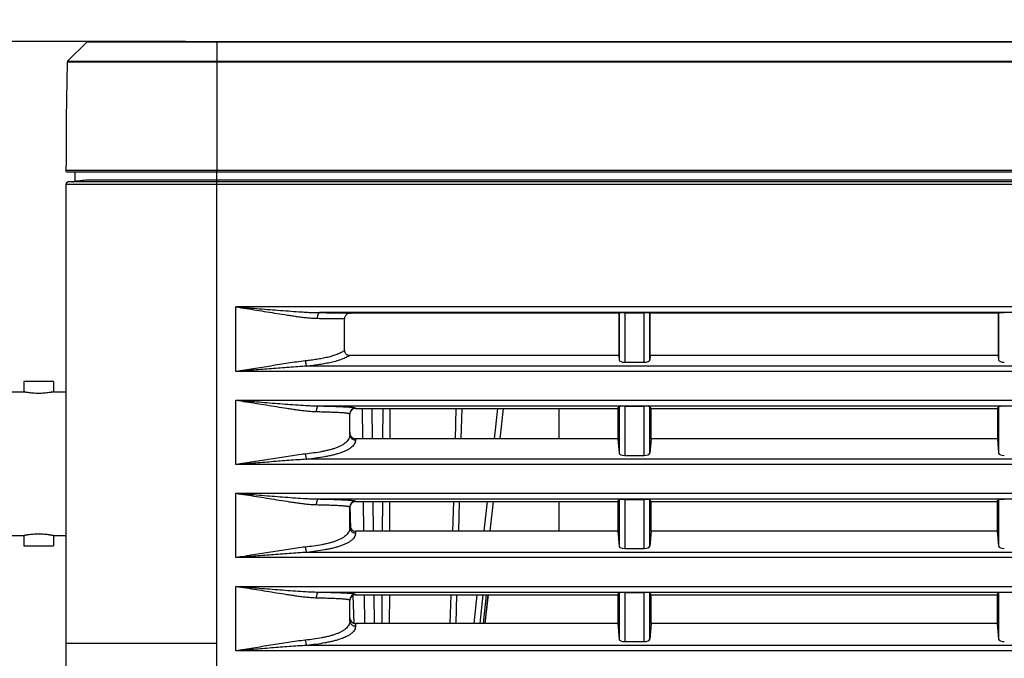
# Model space of a CAD drawing. Header units: inches. Extents: x 0 to 34, y 0 to 22.
# Tile 60 of 136: x 21.4 to 23.4, y 5.8 to 7.1. Entities that reach past the tile are written whole.
import ezdxf

# ---------------------------------------------------------------- set-up
doc = ezdxf.new("R2010")
doc.units = ezdxf.units.IN
doc.header["$LTSCALE"] = 1.87
doc.header["$MEASUREMENT"] = 0
doc.layers.get('0').update_dxf_attribs({"linetype": 'CONTINUOUS'})
doc.layers.add('DIMENSIONS', color=7, linetype='CONTINUOUS')
doc.styles.get("Standard").update_dxf_attribs({"font": 'txt', "width": 0.8})
doc.dimstyles.new('DIMSTYLE_1', dxfattribs={"dimtxt": 0.125, "dimasz": 0.18, "dimexe": 0.125, "dimexo": 0.0625, "dimgap": 0.0625, "dimtad": 0, "dimtih": 1, "dimtoh": 1, "dimdec": 3, "dimlfac": 1.333333, "dimzin": 4, "dimdsep": 46, "dimtxsty": 'STANDARD', "dimblk": '_FILLED', "dimblk1": '_FILLED', "dimblk2": '_FILLED', "dimcen": 0.09, "dimadec": 0, "dimazin": 0, "dimtp": 0.001, "dimtm": 0.001, "dimtfac": 1, "dimtdec": 3, "dimtofl": 0, "dimtmove": 0, "dimatfit": 3, "dimldrblk": '_FILLED', "dimfxl": 1, "dimtolj": 1, "dimtzin": 4, "dimarcsym": 0})

# ---------------------------------------------------------------- blocks, each defined once
blk = doc.blocks.new('_FILLED')
at = {"color": 0, "linetype": 'BYBLOCK'}
blk.add_solid([(0, 0), (-1, 0.174), (-1, -0.174)], dxfattribs=at)
blk = doc.blocks.new('*D30')
at = {"layer": 'DIMENSIONS', "color": 2, "linetype": 'CONTINUOUS'}
for p, q in [((28.3166, 6.5834), (28.3166, 3.3803)), ((20.8546, 5.0575), (20.8546, 3.3803)), ((20.8546, 3.5053), (23.8106, 3.5053)), ((28.3166, 3.5053), (25.3606, 3.5053))]:
    blk.add_line(p, q, dxfattribs=at)
at = {"layer": 'DIMENSIONS', "color": 2, "linetype": 'CONTINUOUS', "xscale": 0.18, "yscale": 0.18, "zscale": 0.18, "rotation": 180}
blk.add_blockref('_FILLED', (20.8546, 3.5053), dxfattribs=at)
at = {"layer": 'DIMENSIONS', "color": 2, "linetype": 'CONTINUOUS', "xscale": 0.18, "yscale": 0.18, "zscale": 0.18}
blk.add_blockref('_FILLED', (28.3166, 3.5053), dxfattribs=at)
at = {"layer": 'DIMENSIONS', "color": 2, "linetype": 'CONTINUOUS', "insert": (24.5856, 3.5678), "char_height": 0.125, "width": 1.425, "attachment_point": 2, "line_spacing_factor": 0.9}
blk.add_mtext('9.949{\\Ftxt.shx;\\W1.000000;\\H0.125000; }[252.71]', dxfattribs=at)
blk = doc.blocks.new('*D31')
at = {"layer": 'DIMENSIONS', "color": 2, "linetype": 'CONTINUOUS'}
for p, q in [((28.2396, 8.949), (29.9172, 8.949)), ((29.7922, 8.949), (29.7922, 6.7272)), ((29.7922, 4.2553), (29.7922, 6.4772)), ((22.0463, 4.2553), (29.9172, 4.2553))]:
    blk.add_line(p, q, dxfattribs=at)
at = {"layer": 'DIMENSIONS', "color": 2, "linetype": 'CONTINUOUS', "xscale": 0.18, "yscale": 0.18, "zscale": 0.18}
for p, rotation in [((29.7922, 8.949), 90), ((29.7922, 4.2553), 270)]:
    blk.add_blockref('_FILLED', p, dxfattribs=dict(at, rotation=rotation))
at = {"layer": 'DIMENSIONS', "color": 2, "linetype": 'CONTINUOUS', "insert": (29.7922, 6.6647), "char_height": 0.125, "width": 1.425, "attachment_point": 2, "line_spacing_factor": 0.9}
blk.add_mtext('6.258{\\Ftxt.shx;\\W1.000000;\\H0.125000; }[158.96]', dxfattribs=at)
blk = doc.blocks.new('*D33')
at = {"layer": 'DIMENSIONS', "color": 2, "linetype": 'CONTINUOUS'}
for p, q in [((21.4938, 7.0077), (19.2296, 7.0077)), ((19.3546, 7.0077), (19.3546, 5.8995)), ((19.3546, 4.5412), (19.3546, 5.6495)), ((21.4938, 4.5412), (19.2296, 4.5412))]:
    blk.add_line(p, q, dxfattribs=at)
at = {"layer": 'DIMENSIONS', "color": 2, "linetype": 'CONTINUOUS', "xscale": 0.18, "yscale": 0.18, "zscale": 0.18}
for p, rotation in [((19.3546, 7.0077), 90), ((19.3546, 4.5412), 270)]:
    blk.add_blockref('_FILLED', p, dxfattribs=dict(at, rotation=rotation))
at = {"layer": 'DIMENSIONS', "color": 2, "linetype": 'CONTINUOUS', "insert": (19.3546, 5.837), "char_height": 0.125, "width": 1.525, "attachment_point": 2, "line_spacing_factor": 0.9}
blk.add_mtext('(3.289{\\Ftxt.shx;\\W1.000000;\\H0.125000; }[83.53])', dxfattribs=at)
blk = doc.blocks.new('*D34')
at = {"layer": 'DIMENSIONS', "color": 2, "linetype": 'CONTINUOUS'}
for p, q in [((28.1146, 8.949), (19.2296, 8.949)), ((19.3546, 8.949), (19.3546, 8.1034)), ((19.3546, 7.0077), (19.3546, 7.8534)), ((21.7489, 7.0077), (19.2296, 7.0077))]:
    blk.add_line(p, q, dxfattribs=at)
at = {"layer": 'DIMENSIONS', "color": 2, "linetype": 'CONTINUOUS', "xscale": 0.18, "yscale": 0.18, "zscale": 0.18}
for p, rotation in [((19.3546, 8.949), 89.9999999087), ((19.3546, 7.0077), 270)]:
    blk.add_blockref('_FILLED', p, dxfattribs=dict(at, rotation=rotation))
at = {"layer": 'DIMENSIONS', "color": 2, "linetype": 'CONTINUOUS', "insert": (19.3546, 8.0409), "char_height": 0.125, "width": 1.325, "attachment_point": 2, "line_spacing_factor": 0.9}
blk.add_mtext('2.588{\\Ftxt.shx;\\W1.000000;\\H0.125000; }[65.75]', dxfattribs=at)

msp = doc.modelspace()

# ---------------------------------------------------------------- linework, layer by layer
at = {"color": 7, "linetype": 'CONTINUOUS'}
for p, q in [((21.55521, 7.00727), (21.51565, 6.96839)), ((21.55522, 7.00726), (21.51565, 6.96839)), ((21.55521, 7.00727), (21.55672, 7.00727)), ((21.55626, 7.0077), (27.46653, 7.0077)), ((21.55672, 7.00727), (21.56228, 7.00727)), ((21.56228, 7.00727), (21.8114, 7.00727)), ((21.8114, 7.0077), (21.8114, 7.00727)), ((21.8114, 7.00727), (21.8114, 6.96839)), ((21.8114, 7.00727), (27.2114, 7.00726)), ((21.5152, 6.96734), (21.51327, 6.85643)), ((21.5278, 6.96734), (21.5152, 6.96735)), ((21.8114, 6.96839), (21.51565, 6.96839)), ((21.8114, 6.96735), (21.5278, 6.96734)), ((27.2114, 6.96839), (21.8114, 6.96839)), ((21.8114, 6.96734), (21.8114, 6.96839)), ((21.8114, 6.96734), (21.8114, 6.75329)), ((27.2114, 6.96734), (21.8114, 6.96734)), ((21.51325, 6.77204), (21.51295, 6.75329)), ((27.51133, 6.75329), (21.51295, 6.75329)), ((21.8114, 4.54168), (21.8114, 6.75329)), ((27.50758, 6.74947), (21.51669, 6.74947)), ((21.53056, 6.74947), (21.53056, 6.73178)), ((21.53059, 6.74947), (21.53059, 6.73178)), ((21.55217, 6.73447), (27.49415, 6.73447)), ((21.51302, 6.72547), (21.51302, 4.82347)), ((27.5114, 6.72547), (21.51302, 6.72547)), ((21.51305, 6.72547), (21.51305, 4.82347)), ((27.50615, 6.73072), (21.51827, 6.73072)), ((21.52901, 6.73143), (21.52908, 6.73145)), ((21.53056, 6.73178), (21.53068, 6.7318)), ((21.8489, 6.35603), (21.8489, 6.48355)), ((27.1739, 6.48355), (21.8489, 6.48355)), ((27.00853, 6.4723), (22.01426, 6.4723)), ((22.06345, 6.39756), (22.06345, 6.4603)), ((22.60522, 6.47145), (22.0763, 6.47145)), ((22.60522, 6.47145), (22.60602, 6.47185)), ((22.60522, 6.47145), (22.60522, 6.38786)), ((22.60602, 6.47185), (22.60602, 6.37861)), ((22.61726, 6.47204), (22.61726, 6.37422)), ((22.61726, 6.47204), (22.65553, 6.47204)), ((22.65553, 6.37422), (22.65553, 6.47204)), ((22.66678, 6.37861), (22.66678, 6.47185)), ((22.66758, 6.47145), (22.66678, 6.47185)), ((22.66758, 6.38786), (22.66758, 6.47145)), ((23.35522, 6.47145), (22.66758, 6.47145)), ((23.35522, 6.47145), (23.35602, 6.47185)), ((23.35522, 6.47145), (23.35522, 6.38786)), ((23.35602, 6.47185), (23.35602, 6.37861)), ((22.60522, 6.38786), (22.07406, 6.38786)), ((22.60522, 6.38786), (22.60602, 6.37861)), ((22.66758, 6.38786), (22.66678, 6.37861)), ((23.35522, 6.38786), (22.66758, 6.38786)), ((23.35522, 6.38786), (23.35602, 6.37861)), ((27.03396, 6.36646), (21.98883, 6.36646)), ((22.61726, 6.37422), (22.65553, 6.37422)), ((27.1739, 6.35603), (21.8489, 6.35603)), ((21.42965, 6.33638), (21.42965, 6.31571)), ((21.48811, 6.33638), (21.42965, 6.33638)), ((21.48811, 6.33638), (21.48811, 6.31571)), ((21.33811, 6.31571), (21.42965, 6.31571)), ((21.48811, 6.31571), (21.51302, 6.31571)), ((21.8489, 6.17215), (21.8489, 6.29929)), ((21.8489, 6.29929), (27.1739, 6.29929)), ((22.01217, 6.28806), (27.01063, 6.28806)), ((22.60359, 6.28303), (22.60602, 6.28667)), ((22.60602, 6.28667), (22.60602, 6.19473)), ((22.61726, 6.28724), (22.61726, 6.19034)), ((22.61726, 6.28724), (22.65553, 6.28724)), ((22.65553, 6.19034), (22.65553, 6.28724)), ((22.66678, 6.19473), (22.66678, 6.28667)), ((22.6692, 6.28303), (22.66678, 6.28667)), ((23.35359, 6.28303), (23.35602, 6.28667)), ((23.35602, 6.28667), (23.35602, 6.19473)), ((22.0739, 6.23126), (22.0739, 6.27224)), ((22.08515, 6.28348), (22.08515, 6.28303)), ((22.08515, 6.28303), (22.60359, 6.28303)), ((22.09834, 6.28303), (22.09899, 6.22321)), ((22.11756, 6.28303), (22.11821, 6.22321)), ((22.1393, 6.22321), (22.13952, 6.28303)), ((22.15371, 6.22321), (22.15391, 6.28303)), ((22.2826, 6.22321), (22.28424, 6.28303)), ((22.29417, 6.22321), (22.29581, 6.28303)), ((22.3655, 6.28303), (22.35895, 6.22321)), ((22.37718, 6.28303), (22.37062, 6.22321)), ((22.48715, 6.28303), (22.48715, 6.22321)), ((22.60359, 6.28303), (22.60356, 6.22321)), ((22.66924, 6.22321), (22.6692, 6.28303)), ((22.6692, 6.28303), (23.35359, 6.28303)), ((23.35359, 6.28303), (23.35356, 6.22321)), ((22.08515, 6.22321), (22.08515, 6.22083)), ((22.60356, 6.22321), (22.08515, 6.22321)), ((22.60356, 6.22321), (22.60602, 6.19473)), ((22.66924, 6.22321), (22.66678, 6.19473)), ((23.35356, 6.22321), (22.66924, 6.22321)), ((23.35356, 6.22321), (23.35602, 6.19473)), ((22.61726, 6.19034), (22.65553, 6.19034)), ((27.1739, 6.17215), (21.8489, 6.17215)), ((27.03396, 6.18258), (21.98883, 6.18258)), ((21.8489, 5.98826), (21.8489, 6.11541)), ((21.8489, 6.11541), (27.1739, 6.11541)), ((22.01217, 6.10418), (27.01063, 6.10418)), ((22.07591, 6.04579), (22.07432, 6.0906)), ((22.08515, 6.09959), (22.08515, 6.09898)), ((22.08515, 6.09898), (22.60348, 6.09898)), ((22.10033, 6.09898), (22.10096, 6.04061)), ((22.11955, 6.09898), (22.12018, 6.04061)), ((22.13862, 6.04061), (22.13884, 6.09898)), ((22.15312, 6.04061), (22.15331, 6.09898)), ((22.27758, 6.04061), (22.27918, 6.09898)), ((22.28916, 6.04061), (22.29076, 6.09898)), ((22.34533, 6.09898), (22.33893, 6.04061)), ((22.357, 6.09898), (22.3506, 6.04061)), ((22.48715, 6.09898), (22.48715, 6.04061)), ((22.60348, 6.09898), (22.60345, 6.04061)), ((22.60348, 6.09898), (22.60602, 6.10279)), ((22.60602, 6.10279), (22.60602, 6.01085)), ((22.61726, 6.10336), (22.61726, 6.00646)), ((22.61726, 6.10336), (22.65553, 6.10336)), ((22.65553, 6.00646), (22.65553, 6.10336)), ((22.66678, 6.01085), (22.66678, 6.10279)), ((22.66932, 6.09898), (22.66678, 6.10279)), ((22.66935, 6.04061), (22.66932, 6.09898)), ((22.66932, 6.09898), (23.35348, 6.09898)), ((23.35348, 6.09898), (23.35345, 6.04061)), ((23.35348, 6.09898), (23.35602, 6.10279)), ((23.35602, 6.10279), (23.35602, 6.01085)), ((22.0739, 6.04738), (22.0739, 6.08836)), ((21.33811, 6.03224), (21.42965, 6.03224)), ((21.42965, 6.03224), (21.42965, 6.01157)), ((21.48811, 6.03224), (21.48811, 6.01157)), ((21.48811, 6.03224), (21.51302, 6.03224)), ((22.08515, 6.04061), (22.08515, 6.03695)), ((22.60345, 6.04061), (22.08515, 6.04061)), ((22.60345, 6.04061), (22.60602, 6.01085)), ((22.66935, 6.04061), (22.66678, 6.01085)), ((23.35345, 6.04061), (22.66935, 6.04061)), ((23.35345, 6.04061), (23.35602, 6.01085)), ((21.42965, 6.01157), (21.48811, 6.01157)), ((27.03396, 5.9987), (21.98883, 5.9987)), ((22.61726, 6.00646), (22.65553, 6.00646)), ((27.1739, 5.98826), (21.8489, 5.98826)), ((21.8489, 5.80438), (21.8489, 5.93153)), ((21.8489, 5.93153), (27.1739, 5.93153)), ((22.01217, 5.92029), (27.01063, 5.92029)), ((22.08515, 5.91571), (22.08515, 5.91493)), ((22.60337, 5.91493), (22.60602, 5.91891)), ((22.60602, 5.91891), (22.60602, 5.82696)), ((22.61726, 5.91948), (22.61726, 5.82258)), ((22.61726, 5.91948), (22.65553, 5.91948)), ((22.65553, 5.82258), (22.65553, 5.91948)), ((22.66678, 5.82696), (22.66678, 5.91891)), ((22.66943, 5.91493), (22.66678, 5.91891)), ((23.35337, 5.91493), (23.35602, 5.91891)), ((23.35602, 5.91891), (23.35602, 5.82696)), ((22.0739, 5.8635), (22.0739, 5.90448)), ((22.08257, 5.85793), (22.08058, 5.91393)), ((22.08515, 5.91493), (22.60337, 5.91493)), ((22.10232, 5.91493), (22.10294, 5.85802)), ((22.12154, 5.91493), (22.12216, 5.85802)), ((22.13794, 5.85802), (22.13815, 5.91493)), ((22.15253, 5.85802), (22.15271, 5.91493)), ((22.27255, 5.85802), (22.27412, 5.91493)), ((22.28414, 5.85802), (22.28571, 5.91493)), ((22.32516, 5.91493), (22.31892, 5.85802)), ((22.33683, 5.91493), (22.33059, 5.85802)), ((22.34322, 5.91493), (22.33732, 5.85802)), ((22.34117, 5.85802), (22.34741, 5.91493)), ((22.34155, 5.85802), (22.34779, 5.91493)), ((22.60337, 5.91493), (22.60334, 5.85802)), ((22.66946, 5.85802), (22.66943, 5.91493)), ((22.66943, 5.91493), (23.35337, 5.91493)), ((23.35337, 5.91493), (23.35334, 5.85802)), ((22.08515, 5.85802), (22.08515, 5.85307)), ((22.60334, 5.85802), (22.08515, 5.85802)), ((22.60334, 5.85802), (22.60602, 5.82696)), ((22.66946, 5.85802), (22.66678, 5.82696)), ((23.35334, 5.85802), (22.66946, 5.85802)), ((23.35334, 5.85802), (23.35602, 5.82696)), ((21.51305, 5.81947), (21.8114, 5.81947)), ((22.61726, 5.82258), (22.65553, 5.82258)), ((27.1739, 5.80438), (21.8489, 5.80438)), ((27.03396, 5.81481), (21.98883, 5.81481))]:
    msp.add_line(p, q, dxfattribs=at)
for centre, radius, start, end in [((21.51788, 6.9058), 0.00375, 179, 194.3337), ((22.04754, 6.84712), 0.53435, 179.00159, 179.18632), ((21.51827, 6.72547), 0.00525, 90, 180), ((21.51832, 6.72547), 0.00527, 150.38262, 180.00605), ((21.51832, 6.72547), 0.00527, 136.35108, 150.34416), ((21.51828, 6.72551), 0.00521, 133.88819, 136.32266), ((21.5183, 6.72548), 0.00525, 122.18962, 133.87218), ((21.51828, 6.72551), 0.00521, 118.9293, 122.17553), ((21.51829, 6.7255), 0.00523, 107.57159, 118.91578), ((21.51827, 6.72554), 0.00518, 104.34621, 107.55662), ((21.51828, 6.72549), 0.00523, 90.03715, 104.32603), ((21.52681, 6.73447), 0.00375, 270, 305.78374), ((21.52686, 6.73444), 0.00371, 270.00698, 302.32786), ((21.52686, 6.73444), 0.00372, 302.29583, 306.56759), ((21.54492, 6.66252), 0.07073, 101.70907, 102.94113), ((21.54558, 6.65921), 0.0741, 100.61274, 101.59402), ((22.08514, 6.27223), 0.01124, 89.95623, 179.95618), ((22.08514, 6.08835), 0.01124, 89.95623, 179.95618), ((22.08514, 5.90447), 0.01124, 89.95623, 179.95618)]:
    msp.add_arc(centre, radius, start, end, dxfattribs=at)
for centre, major_axis, ratio, start_param, end_param in [((22.61726, 6.47184), (0.01125, 0), 0.0174551, 1.5707963, 3.1066861), ((22.65553, 6.47184), (0.01125, 0), 0.0174551, 0.0349066, 1.5707963), ((23.36726, 6.47184), (0.01125, 0), 0.0174551, 1.5707963, 3.1066861), ((22.61726, 6.37877), (0.01125, 0), 0.4040262, -3.1066861, -1.5707963), ((22.65553, 6.37877), (0.01125, 0), 0.4040262, -1.5707963, -0.0349066), ((23.36726, 6.37877), (0.01125, 0), 0.4040262, -3.1066861, -1.5707963), ((22.61726, 6.28665), (0.01125, 0), 0.0524078, 1.5707963, 3.1066861), ((22.65553, 6.28665), (0.01125, 0), 0.0524078, 0.0349066, 1.5707963), ((23.36726, 6.28665), (0.01125, 0), 0.0524078, 1.5707963, 3.1066861), ((22.08515, 6.27176), (0, 0.01128), 0.997716, 6.2831853, 7.8539816), ((22.08515, 6.23526), (0, 0.01205), 0.9337226, 1.5707963, 3.1415927), ((22.61726, 6.19489), (0.01125, 0), 0.4040262, -3.1066861, -1.5707963), ((22.65553, 6.19489), (0.01125, 0), 0.4040262, -1.5707963, -0.0349066), ((23.36726, 6.19489), (0.01125, 0), 0.4040262, -3.1066861, -1.5707963), ((22.08515, 6.08771), (0, 0.01128), 0.997716, 6.2831853, 7.8539816), ((22.61726, 6.10277), (0.01125, 0), 0.0524078, 1.5707963, 3.1066861), ((22.65553, 6.10277), (0.01125, 0), 0.0524078, 0.0349066, 1.5707963), ((23.36726, 6.10277), (0.01125, 0), 0.0524078, 1.5707963, 3.1066861), ((22.08515, 6.05266), (0, 0.01205), 0.9337226, 1.5707963, 3.1415927), ((22.61726, 6.011), (0.01125, 0), 0.4040262, -3.1066861, -1.5707963), ((22.65553, 6.011), (0.01125, 0), 0.4040262, -1.5707963, -0.0349066), ((23.36726, 6.011), (0.01125, 0), 0.4040262, -3.1066861, -1.5707963), ((22.61726, 5.91889), (0.01125, 0), 0.0524078, 1.5707963, 3.1066861), ((22.65553, 5.91889), (0.01125, 0), 0.0524078, 0.0349066, 1.5707963), ((23.36726, 5.91889), (0.01125, 0), 0.0524078, 1.5707963, 3.1066861), ((22.08515, 5.90366), (0, 0.01128), 0.997716, 6.2831853, 7.8539816), ((22.08515, 5.87007), (0, 0.01205), 0.9337226, 1.5707963, 3.1415927), ((22.61726, 5.82712), (0.01125, 0), 0.4040262, -3.1066861, -1.5707963), ((22.65553, 5.82712), (0.01125, 0), 0.4040262, -1.5707963, -0.0349066), ((23.36726, 5.82712), (0.01125, 0), 0.4040262, -3.1066861, -1.5707963)]:
    msp.add_ellipse(centre, major_axis=major_axis, ratio=ratio, start_param=start_param, end_param=end_param, dxfattribs=at)
for points, knots in [([(21.51327, 6.85643), (21.51316, 6.85026), (21.51315, 6.8372), (21.51336, 6.81675), (21.51349, 6.79479), (21.51337, 6.77972), (21.51325, 6.77204)], [0, 0, 0, 0, 0.2195634, 0.4640903, 0.7269994, 1, 1, 1, 1]), ([(21.51669, 6.74947), (21.5162, 6.74947), (21.5152, 6.74967), (21.51395, 6.75052), (21.51313, 6.7518), (21.51294, 6.7528), (21.51295, 6.75329)], [0, 0, 0, 0, 0.2491683, 0.4993539, 0.7498207, 1, 1, 1, 1]), ([(21.53193, 6.73205), (21.53316, 6.73228), (21.53591, 6.73273), (21.54049, 6.73334), (21.546, 6.73393), (21.55, 6.73429), (21.55216, 6.73447)], [0, 0, 0, 0, 0.184075, 0.4096741, 0.6806973, 1, 1, 1, 1]), ([(21.8489, 6.48355), (21.86272, 6.48254), (21.88345, 6.48095), (21.91108, 6.47876), (21.93178, 6.47711), (21.95247, 6.47551), (21.96969, 6.47427), (21.98345, 6.4734), (21.99374, 6.47285), (22.00401, 6.47245), (22.01085, 6.47232), (22.01426, 6.4723)], [0, 0, 0, 0, 0.250862, 0.3762465, 0.501556, 0.6267319, 0.7516756, 0.8140107, 0.8762119, 0.9382317, 1, 1, 1, 1]), ([(21.8489, 6.48355), (21.86251, 6.48154), (21.88291, 6.47838), (21.91005, 6.47401), (21.93034, 6.47071), (21.94721, 6.46803), (21.96066, 6.466), (21.9707, 6.46457), (21.98069, 6.46327), (21.99062, 6.46217), (22.00047, 6.46135), (22.00701, 6.46108), (22.01025, 6.46106)], [0, 0, 0, 0, 0.2533098, 0.3797823, 0.5059614, 0.6316208, 0.6941465, 0.756383, 0.8182381, 0.8795846, 0.9402515, 1, 1, 1, 1]), ([(22.01025, 6.46106), (22.01026, 6.46178), (22.01032, 6.46321), (22.01055, 6.46528), (22.01091, 6.46719), (22.01139, 6.46888), (22.01198, 6.47028), (22.01257, 6.47123), (22.01309, 6.47177), (22.01347, 6.47206), (22.01386, 6.47225), (22.01413, 6.4723), (22.01426, 6.4723)], [0, 0, 0, 0, 0.1723784, 0.3391826, 0.4950681, 0.6353168, 0.7562404, 0.8557963, 0.897752, 0.935057, 0.9686658, 1, 1, 1, 1]), ([(22.01025, 6.46106), (22.01536, 6.46102), (22.02527, 6.46094), (22.03949, 6.46079), (22.05212, 6.46059), (22.05994, 6.46042), (22.06345, 6.4603)], [0, 0, 0, 0, 0.2878222, 0.5589921, 0.802163, 1, 1, 1, 1]), ([(22.01426, 6.4723), (22.02041, 6.47226), (22.03228, 6.47217), (22.04913, 6.472), (22.06192, 6.47181), (22.07073, 6.47162), (22.07456, 6.47151), (22.0763, 6.47145)], [0, 0, 0, 0, 0.2972382, 0.5737991, 0.8148999, 0.9158065, 1, 1, 1, 1]), ([(22.0763, 6.47145), (22.07474, 6.47145), (22.07159, 6.47093), (22.06808, 6.46904), (22.06582, 6.46684), (22.0645, 6.46487), (22.06364, 6.46266), (22.06345, 6.46109), (22.06345, 6.4603)], [0, 0, 0, 0, 0.2497081, 0.4992761, 0.6245082, 0.749708, 0.8748607, 1, 1, 1, 1]), ([(22.06345, 6.39756), (22.06134, 6.39599), (22.05657, 6.39309), (22.04855, 6.38953), (22.03948, 6.38647), (22.02964, 6.38387), (22.01922, 6.38166), (22.0084, 6.37978), (21.99729, 6.37819), (21.98979, 6.3773), (21.986, 6.37689)], [0, 0, 0, 0, 0.0971575, 0.2061808, 0.3250799, 0.451575, 0.5836647, 0.7197956, 0.8588507, 1, 1, 1, 1]), ([(22.07406, 6.38786), (22.07296, 6.38711), (22.07059, 6.38565), (22.06677, 6.38365), (22.06257, 6.38177), (22.05638, 6.37934), (22.04794, 6.37665), (22.03713, 6.37391), (22.02564, 6.37156), (22.01367, 6.36955), (22.00135, 6.36785), (21.99303, 6.3669), (21.98883, 6.36646)], [0, 0, 0, 0, 0.0452352, 0.09396, 0.1459911, 0.2010806, 0.3191896, 0.4458261, 0.5787609, 0.716234, 0.8569635, 1, 1, 1, 1]), ([(22.06345, 6.39756), (22.06345, 6.39689), (22.06357, 6.39554), (22.06417, 6.39361), (22.06519, 6.39186), (22.06657, 6.39038), (22.06823, 6.38923), (22.0707, 6.38816), (22.07273, 6.38786), (22.07406, 6.38786)], [0, 0, 0, 0, 0.1250957, 0.2501637, 0.3752263, 0.5003065, 0.6254091, 0.7505211, 1, 1, 1, 1]), ([(21.986, 6.37689), (21.98036, 6.37627), (21.96904, 6.37482), (21.95205, 6.3723), (21.93497, 6.36961), (21.91782, 6.36684), (21.90063, 6.36405), (21.87766, 6.36039), (21.86041, 6.35773), (21.8489, 6.35603)], [0, 0, 0, 0, 0.1227712, 0.2467843, 0.3715743, 0.4968573, 0.6224454, 0.7482166, 1, 1, 1, 1]), ([(21.98883, 6.36646), (21.98302, 6.36615), (21.97139, 6.36543), (21.95393, 6.36418), (21.93646, 6.36283), (21.91312, 6.36098), (21.88394, 6.35866), (21.86058, 6.35688), (21.8489, 6.35603)], [0, 0, 0, 0, 0.1244212, 0.249167, 0.374114, 0.499188, 0.7495397, 1, 1, 1, 1]), ([(21.986, 6.37689), (21.98611, 6.37578), (21.9864, 6.37366), (21.98694, 6.37112), (21.98748, 6.36931), (21.9879, 6.36817), (21.98833, 6.36723), (21.98866, 6.36669), (21.98883, 6.36646)], [0, 0, 0, 0, 0.3062834, 0.5892651, 0.71473, 0.8261476, 0.921654, 1, 1, 1, 1]), ([(21.45888, 6.31266), (21.45698, 6.31266), (21.45324, 6.31274), (21.44782, 6.31307), (21.44283, 6.31356), (21.43904, 6.31406), (21.43636, 6.31447), (21.43466, 6.31476), (21.43319, 6.31502), (21.43197, 6.31525), (21.43111, 6.31541), (21.43055, 6.31552), (21.43024, 6.31558), (21.42999, 6.31564), (21.42981, 6.31566), (21.42972, 6.31571), (21.42965, 6.31569), (21.42965, 6.31571)], [0, 0, 0, 0, 0.1941842, 0.3809978, 0.5532381, 0.7046174, 0.7706609, 0.8294084, 0.8802556, 0.9226846, 0.9562003, 0.9694964, 0.9804362, 0.9889834, 0.9951025, 0.9987752, 1, 1, 1, 1]), ([(21.48811, 6.31571), (21.48812, 6.31572), (21.48803, 6.31567), (21.48796, 6.31568), (21.48776, 6.31563), (21.48753, 6.31559), (21.48721, 6.31552), (21.48666, 6.31541), (21.48579, 6.31524), (21.48457, 6.31502), (21.4831, 6.31476), (21.4814, 6.31447), (21.47872, 6.31406), (21.47493, 6.31356), (21.46995, 6.31307), (21.46453, 6.31274), (21.46079, 6.31266), (21.45888, 6.31266)], [0, 0, 0, 0, 0.0012235, 0.004896, 0.0110164, 0.0195633, 0.0305018, 0.0437965, 0.0773119, 0.1197376, 0.1705818, 0.2293289, 0.2953719, 0.4467543, 0.6189986, 0.8058177, 1, 1, 1, 1]), ([(21.8489, 6.29929), (21.86255, 6.29829), (21.88301, 6.29673), (21.91029, 6.29456), (21.93073, 6.29294), (21.95115, 6.29135), (21.97153, 6.28987), (21.9885, 6.28883), (22.00204, 6.28825), (22.0088, 6.28809), (22.01217, 6.28806)], [0, 0, 0, 0, 0.2508181, 0.376182, 0.5014736, 0.6266373, 0.7515797, 0.8761361, 0.9381849, 1, 1, 1, 1]), ([(21.8489, 6.29929), (21.86234, 6.2973), (21.88247, 6.29418), (21.90927, 6.28987), (21.9293, 6.28662), (21.94596, 6.28397), (21.95925, 6.28195), (21.96916, 6.28052), (21.97904, 6.27921), (21.98885, 6.27809), (21.99859, 6.27722), (22.00506, 6.27689), (22.00828, 6.27682)], [0, 0, 0, 0, 0.2531432, 0.3795382, 0.5056505, 0.6312647, 0.6937815, 0.756024, 0.8179061, 0.8793086, 0.9400836, 1, 1, 1, 1]), ([(22.00828, 6.27682), (22.00829, 6.27753), (22.00836, 6.27893), (22.0086, 6.28096), (22.00896, 6.28284), (22.00943, 6.28451), (22.01, 6.28591), (22.01056, 6.28687), (22.01105, 6.28744), (22.01141, 6.28775), (22.01178, 6.28796), (22.01204, 6.28804), (22.01217, 6.28806)], [0, 0, 0, 0, 0.1709424, 0.3366661, 0.4920238, 0.6324242, 0.7541846, 0.8550542, 0.8976571, 0.9354362, 0.9691494, 1, 1, 1, 1]), ([(22.01217, 6.28806), (22.01687, 6.28797), (22.02608, 6.28777), (22.03949, 6.2874), (22.05014, 6.28703), (22.05809, 6.28668), (22.06348, 6.2864), (22.0684, 6.2861), (22.07276, 6.28578), (22.07602, 6.28549), (22.07831, 6.28524), (22.07976, 6.28505), (22.08104, 6.28487), (22.08214, 6.28468), (22.08307, 6.28449), (22.08381, 6.28429), (22.08432, 6.28412), (22.08465, 6.28398), (22.08492, 6.28383), (22.08515, 6.28364), (22.08515, 6.28348)], [0, 0, 0, 0, 0.1922134, 0.3763276, 0.548115, 0.6275585, 0.7014956, 0.7689188, 0.8288191, 0.8802876, 0.9026321, 0.9226279, 0.9402408, 0.9554546, 0.9682846, 0.978772, 0.9869943, 0.9902964, 0.9930896, 1, 1, 1, 1]), ([(22.00828, 6.27682), (22.01246, 6.27674), (22.02066, 6.27655), (22.03262, 6.27621), (22.04379, 6.27579), (22.05244, 6.27535), (22.05865, 6.27494), (22.06262, 6.27461), (22.0656, 6.27431), (22.06768, 6.27405), (22.06901, 6.27386), (22.07018, 6.27367), (22.07118, 6.27347), (22.07202, 6.27327), (22.0727, 6.27307), (22.07322, 6.27288), (22.07355, 6.2727), (22.07374, 6.27255), (22.07383, 6.27245), (22.07389, 6.27235), (22.0739, 6.27227), (22.0739, 6.27224)], [0, 0, 0, 0, 0.1897073, 0.3719943, 0.5429675, 0.6967562, 0.7647847, 0.8254384, 0.8776776, 0.9003744, 0.920684, 0.9385668, 0.9540054, 0.9670213, 0.9776665, 0.9860376, 0.9922938, 0.9947157, 0.9967389, 0.9984557, 1, 1, 1, 1]), ([(22.0739, 6.23126), (22.0739, 6.23005), (22.07364, 6.22756), (22.07242, 6.22388), (22.07031, 6.22026), (22.06729, 6.21678), (22.06339, 6.21349), (22.05866, 6.21045), (22.05319, 6.20767), (22.04708, 6.20517), (22.04044, 6.20293), (22.03338, 6.20095), (22.02598, 6.19919), (22.01565, 6.19709), (22.00231, 6.19494), (21.99149, 6.19361), (21.986, 6.19301)], [0, 0, 0, 0, 0.0355424, 0.072812, 0.1131812, 0.157826, 0.2075182, 0.2625386, 0.3227097, 0.3875226, 0.4563031, 0.5283482, 0.6030133, 0.6797626, 0.8378157, 1, 1, 1, 1]), ([(22.0739, 6.23126), (22.0739, 6.23058), (22.07404, 6.22921), (22.07469, 6.22723), (22.07574, 6.22542), (22.07715, 6.22383), (22.07887, 6.22252), (22.08083, 6.22156), (22.08294, 6.22096), (22.08441, 6.22083), (22.08515, 6.22083)], [0, 0, 0, 0, 0.1203283, 0.2413865, 0.3637819, 0.4879026, 0.6138643, 0.7415031, 0.8704108, 1, 1, 1, 1]), ([(22.08515, 6.22083), (22.08515, 6.21964), (22.08486, 6.21718), (22.08349, 6.21356), (22.08115, 6.21006), (22.07784, 6.2067), (22.07359, 6.20353), (22.06845, 6.20056), (22.0625, 6.19781), (22.05586, 6.19529), (22.04862, 6.19301), (22.04091, 6.19096), (22.0328, 6.18912), (22.02147, 6.18691), (22.00679, 6.18463), (21.99488, 6.18321), (21.98883, 6.18258)], [0, 0, 0, 0, 0.0327088, 0.0670654, 0.1047969, 0.1473344, 0.1955535, 0.249728, 0.3096256, 0.3746747, 0.4441373, 0.5172446, 0.5932919, 0.6716761, 0.8335447, 1, 1, 1, 1]), ([(21.986, 6.19301), (21.98036, 6.19239), (21.96904, 6.19094), (21.95205, 6.18842), (21.93497, 6.18573), (21.91782, 6.18295), (21.90063, 6.18017), (21.87766, 6.17651), (21.86041, 6.17385), (21.8489, 6.17215)], [0, 0, 0, 0, 0.1227712, 0.2467843, 0.3715743, 0.4968573, 0.6224454, 0.7482166, 1, 1, 1, 1]), ([(21.986, 6.19301), (21.98611, 6.1919), (21.9864, 6.18978), (21.98694, 6.18723), (21.98748, 6.18542), (21.9879, 6.18429), (21.98833, 6.18335), (21.98866, 6.1828), (21.98883, 6.18258)], [0, 0, 0, 0, 0.3062834, 0.5892651, 0.71473, 0.8261476, 0.921654, 1, 1, 1, 1]), ([(21.98883, 6.18258), (21.98302, 6.18227), (21.97139, 6.18155), (21.95393, 6.1803), (21.93646, 6.17895), (21.91312, 6.1771), (21.88394, 6.17478), (21.86058, 6.173), (21.8489, 6.17215)], [0, 0, 0, 0, 0.1244212, 0.249167, 0.374114, 0.499188, 0.7495397, 1, 1, 1, 1]), ([(21.8489, 6.11541), (21.86255, 6.11441), (21.88301, 6.11284), (21.91029, 6.11068), (21.93073, 6.10906), (21.95115, 6.10747), (21.97153, 6.10599), (21.9885, 6.10495), (22.00204, 6.10437), (22.0088, 6.10421), (22.01217, 6.10418)], [0, 0, 0, 0, 0.2508181, 0.376182, 0.5014736, 0.6266373, 0.7515797, 0.8761361, 0.9381849, 1, 1, 1, 1]), ([(21.8489, 6.11541), (21.86234, 6.11342), (21.88247, 6.1103), (21.90927, 6.10599), (21.9293, 6.10274), (21.94596, 6.10009), (21.95925, 6.09807), (21.96916, 6.09664), (21.97904, 6.09533), (21.98885, 6.09421), (21.99859, 6.09333), (22.00506, 6.09301), (22.00828, 6.09294)], [0, 0, 0, 0, 0.2531432, 0.3795382, 0.5056505, 0.6312647, 0.6937815, 0.756024, 0.8179061, 0.8793086, 0.9400836, 1, 1, 1, 1]), ([(22.00828, 6.09294), (22.00829, 6.09365), (22.00836, 6.09505), (22.0086, 6.09708), (22.00896, 6.09896), (22.00943, 6.10063), (22.01, 6.10203), (22.01056, 6.10299), (22.01105, 6.10356), (22.01141, 6.10387), (22.01178, 6.10408), (22.01204, 6.10416), (22.01217, 6.10418)], [0, 0, 0, 0, 0.1709424, 0.3366661, 0.4920238, 0.6324242, 0.7541846, 0.8550542, 0.8976571, 0.9354362, 0.9691494, 1, 1, 1, 1]), ([(22.00828, 6.09294), (22.01246, 6.09286), (22.02066, 6.09267), (22.03262, 6.09233), (22.04379, 6.09191), (22.05244, 6.09147), (22.05865, 6.09106), (22.06262, 6.09073), (22.0656, 6.09043), (22.06768, 6.09017), (22.06901, 6.08998), (22.07018, 6.08978), (22.07118, 6.08959), (22.07202, 6.08939), (22.0727, 6.08919), (22.07322, 6.08899), (22.07355, 6.08882), (22.07374, 6.08867), (22.07383, 6.08857), (22.07389, 6.08847), (22.0739, 6.08839), (22.0739, 6.08836)], [0, 0, 0, 0, 0.1897073, 0.3719943, 0.5429675, 0.6967562, 0.7647847, 0.8254384, 0.8776776, 0.9003744, 0.920684, 0.9385668, 0.9540054, 0.9670213, 0.9776665, 0.9860376, 0.9922938, 0.9947157, 0.9967389, 0.9984557, 1, 1, 1, 1]), ([(22.01217, 6.10418), (22.01687, 6.10408), (22.02608, 6.10389), (22.03949, 6.10352), (22.05014, 6.10315), (22.05809, 6.1028), (22.06348, 6.10252), (22.0684, 6.10222), (22.07276, 6.1019), (22.07602, 6.10161), (22.07831, 6.10136), (22.07976, 6.10117), (22.08104, 6.10099), (22.08214, 6.1008), (22.08307, 6.10061), (22.08381, 6.10041), (22.08432, 6.10024), (22.08465, 6.1001), (22.08492, 6.09995), (22.08515, 6.09976), (22.08515, 6.09959)], [0, 0, 0, 0, 0.1922134, 0.3763276, 0.548115, 0.6275585, 0.7014956, 0.7689188, 0.8288191, 0.8802876, 0.9026321, 0.9226279, 0.9402408, 0.9554546, 0.9682846, 0.978772, 0.9869943, 0.9902964, 0.9930896, 1, 1, 1, 1]), ([(21.42965, 6.03224), (21.42964, 6.03223), (21.42973, 6.03227), (21.4298, 6.03226), (21.43, 6.03232), (21.43023, 6.03236), (21.43055, 6.03243), (21.43111, 6.03254), (21.43197, 6.0327), (21.43319, 6.03293), (21.43466, 6.03319), (21.43636, 6.03348), (21.43904, 6.03389), (21.44283, 6.03439), (21.44782, 6.03488), (21.45324, 6.03521), (21.45698, 6.03529), (21.45888, 6.03529)], [0, 0, 0, 0, 0.0012236, 0.0048961, 0.0110164, 0.0195634, 0.0305018, 0.0437965, 0.0773119, 0.1197378, 0.1705822, 0.2293293, 0.2953723, 0.4467545, 0.6189988, 0.8058176, 1, 1, 1, 1]), ([(21.45888, 6.03529), (21.46079, 6.03529), (21.46453, 6.03521), (21.46995, 6.03488), (21.47493, 6.03439), (21.47872, 6.03389), (21.4814, 6.03348), (21.4831, 6.03319), (21.48457, 6.03293), (21.48579, 6.0327), (21.48665, 6.03254), (21.48721, 6.03242), (21.48753, 6.03236), (21.48777, 6.03231), (21.48795, 6.03228), (21.48805, 6.03224), (21.48811, 6.03225), (21.48811, 6.03224)], [0, 0, 0, 0, 0.1941843, 0.380998, 0.5532381, 0.7046171, 0.7706606, 0.829408, 0.8802552, 0.9226843, 0.9562001, 0.9694963, 0.9804362, 0.9889834, 0.9951026, 0.9987752, 1, 1, 1, 1]), ([(22.0739, 6.04738), (22.0739, 6.04617), (22.07364, 6.04368), (22.07242, 6.04), (22.07031, 6.03638), (22.06729, 6.0329), (22.06339, 6.02961), (22.05866, 6.02656), (22.05319, 6.02379), (22.04708, 6.02129), (22.04044, 6.01905), (22.03338, 6.01707), (22.02598, 6.01531), (22.01565, 6.01321), (22.00231, 6.01106), (21.99149, 6.00973), (21.986, 6.00913)], [0, 0, 0, 0, 0.0355424, 0.072812, 0.1131812, 0.157826, 0.2075182, 0.2625386, 0.3227097, 0.3875226, 0.4563031, 0.5283482, 0.6030133, 0.6797626, 0.8378157, 1, 1, 1, 1]), ([(22.08515, 6.03695), (22.08515, 6.03575), (22.08486, 6.03329), (22.08349, 6.02968), (22.08115, 6.02618), (22.07784, 6.02282), (22.07359, 6.01965), (22.06845, 6.01668), (22.0625, 6.01393), (22.05586, 6.01141), (22.04862, 6.00913), (22.04091, 6.00708), (22.0328, 6.00524), (22.02147, 6.00303), (22.00679, 6.00075), (21.99488, 5.99933), (21.98883, 5.9987)], [0, 0, 0, 0, 0.0327088, 0.0670654, 0.1047969, 0.1473344, 0.1955535, 0.249728, 0.3096256, 0.3746747, 0.4441373, 0.5172446, 0.5932919, 0.6716761, 0.8335447, 1, 1, 1, 1]), ([(22.0739, 6.04738), (22.0739, 6.0467), (22.07404, 6.04532), (22.07469, 6.04335), (22.07574, 6.04153), (22.07715, 6.03995), (22.07887, 6.03864), (22.08083, 6.03768), (22.08294, 6.03708), (22.08441, 6.03695), (22.08515, 6.03695)], [0, 0, 0, 0, 0.1203283, 0.2413865, 0.3637819, 0.4879026, 0.6138643, 0.7415031, 0.8704108, 1, 1, 1, 1]), ([(21.986, 6.00913), (21.98036, 6.00851), (21.96904, 6.00706), (21.95205, 6.00454), (21.93497, 6.00184), (21.91782, 5.99907), (21.90063, 5.99629), (21.87766, 5.99262), (21.86041, 5.98997), (21.8489, 5.98826)], [0, 0, 0, 0, 0.1227712, 0.2467843, 0.3715743, 0.4968573, 0.6224454, 0.7482166, 1, 1, 1, 1]), ([(21.98883, 5.9987), (21.98302, 5.99839), (21.97139, 5.99767), (21.95393, 5.99641), (21.93646, 5.99507), (21.91312, 5.99322), (21.88394, 5.9909), (21.86058, 5.98912), (21.8489, 5.98826)], [0, 0, 0, 0, 0.1244212, 0.249167, 0.374114, 0.499188, 0.7495397, 1, 1, 1, 1]), ([(21.986, 6.00913), (21.98611, 6.00802), (21.9864, 6.0059), (21.98694, 6.00335), (21.98748, 6.00154), (21.9879, 6.00041), (21.98833, 5.99947), (21.98866, 5.99892), (21.98883, 5.9987)], [0, 0, 0, 0, 0.3062834, 0.5892651, 0.71473, 0.8261476, 0.921654, 1, 1, 1, 1]), ([(21.8489, 5.93153), (21.86234, 5.92954), (21.88247, 5.92642), (21.90927, 5.92211), (21.9293, 5.91886), (21.94596, 5.9162), (21.95925, 5.91419), (21.96916, 5.91276), (21.97904, 5.91145), (21.98885, 5.91032), (21.99859, 5.90945), (22.00506, 5.90913), (22.00828, 5.90906)], [0, 0, 0, 0, 0.2531432, 0.3795382, 0.5056505, 0.6312647, 0.6937815, 0.756024, 0.8179061, 0.8793086, 0.9400836, 1, 1, 1, 1]), ([(21.8489, 5.93153), (21.86255, 5.93053), (21.88301, 5.92896), (21.91029, 5.9268), (21.93073, 5.92518), (21.95115, 5.92358), (21.97153, 5.9221), (21.9885, 5.92107), (22.00204, 5.92049), (22.0088, 5.92033), (22.01217, 5.92029)], [0, 0, 0, 0, 0.2508181, 0.376182, 0.5014736, 0.6266373, 0.7515797, 0.8761361, 0.9381849, 1, 1, 1, 1]), ([(22.00828, 5.90906), (22.00829, 5.90977), (22.00836, 5.91117), (22.0086, 5.9132), (22.00896, 5.91508), (22.00943, 5.91675), (22.01, 5.91815), (22.01056, 5.91911), (22.01105, 5.91968), (22.01141, 5.91999), (22.01178, 5.9202), (22.01204, 5.92028), (22.01217, 5.92029)], [0, 0, 0, 0, 0.1709424, 0.3366661, 0.4920238, 0.6324242, 0.7541846, 0.8550542, 0.8976571, 0.9354362, 0.9691494, 1, 1, 1, 1]), ([(22.01217, 5.92029), (22.01687, 5.9202), (22.02608, 5.92001), (22.03949, 5.91964), (22.05014, 5.91927), (22.05809, 5.91892), (22.06348, 5.91864), (22.0684, 5.91834), (22.07276, 5.91802), (22.07602, 5.91772), (22.07831, 5.91747), (22.07976, 5.91729), (22.08104, 5.9171), (22.08214, 5.91691), (22.08307, 5.91672), (22.08381, 5.91653), (22.08432, 5.91636), (22.08465, 5.91622), (22.08492, 5.91607), (22.08515, 5.91588), (22.08515, 5.91571)], [0, 0, 0, 0, 0.1922134, 0.3763276, 0.548115, 0.6275585, 0.7014956, 0.7689188, 0.8288191, 0.8802876, 0.9026321, 0.9226279, 0.9402408, 0.9554546, 0.9682846, 0.978772, 0.9869943, 0.9902964, 0.9930896, 1, 1, 1, 1]), ([(22.00828, 5.90906), (22.01246, 5.90897), (22.02066, 5.90879), (22.03262, 5.90845), (22.04379, 5.90803), (22.05244, 5.90759), (22.05865, 5.90717), (22.06262, 5.90685), (22.0656, 5.90655), (22.06768, 5.90629), (22.06901, 5.9061), (22.07018, 5.9059), (22.07118, 5.90571), (22.07202, 5.90551), (22.0727, 5.90531), (22.07322, 5.90511), (22.07355, 5.90494), (22.07374, 5.90479), (22.07383, 5.90469), (22.07389, 5.90458), (22.0739, 5.90451), (22.0739, 5.90448)], [0, 0, 0, 0, 0.1897073, 0.3719943, 0.5429675, 0.6967562, 0.7647847, 0.8254384, 0.8776776, 0.9003744, 0.920684, 0.9385668, 0.9540054, 0.9670213, 0.9776665, 0.9860376, 0.9922938, 0.9947157, 0.9967389, 0.9984557, 1, 1, 1, 1]), ([(22.0739, 5.8635), (22.0739, 5.86229), (22.07364, 5.8598), (22.07242, 5.85612), (22.07031, 5.8525), (22.06729, 5.84902), (22.06339, 5.84573), (22.05866, 5.84268), (22.05319, 5.83991), (22.04708, 5.8374), (22.04044, 5.83517), (22.03338, 5.83319), (22.02598, 5.83143), (22.01565, 5.82933), (22.00231, 5.82718), (21.99149, 5.82584), (21.986, 5.82525)], [0, 0, 0, 0, 0.0355424, 0.072812, 0.1131812, 0.157826, 0.2075182, 0.2625386, 0.3227097, 0.3875226, 0.4563031, 0.5283482, 0.6030133, 0.6797626, 0.8378157, 1, 1, 1, 1]), ([(22.0739, 5.8635), (22.0739, 5.86282), (22.07404, 5.86144), (22.07469, 5.85947), (22.07574, 5.85765), (22.07715, 5.85606), (22.07887, 5.85476), (22.08083, 5.8538), (22.08294, 5.8532), (22.08441, 5.85307), (22.08515, 5.85307)], [0, 0, 0, 0, 0.1203283, 0.2413865, 0.3637819, 0.4879026, 0.6138643, 0.7415031, 0.8704108, 1, 1, 1, 1]), ([(22.08515, 5.85307), (22.08515, 5.85187), (22.08486, 5.84941), (22.08349, 5.8458), (22.08115, 5.84229), (22.07784, 5.83894), (22.07359, 5.83577), (22.06845, 5.83279), (22.0625, 5.83005), (22.05586, 5.82753), (22.04862, 5.82525), (22.04091, 5.8232), (22.0328, 5.82136), (22.02147, 5.81915), (22.00679, 5.81686), (21.99488, 5.81545), (21.98883, 5.81481)], [0, 0, 0, 0, 0.0327088, 0.0670654, 0.1047969, 0.1473344, 0.1955535, 0.249728, 0.3096256, 0.3746747, 0.4441373, 0.5172446, 0.5932919, 0.6716761, 0.8335447, 1, 1, 1, 1]), ([(21.986, 5.82525), (21.98036, 5.82463), (21.96904, 5.82317), (21.95205, 5.82066), (21.93497, 5.81796), (21.91782, 5.81519), (21.90063, 5.81241), (21.87766, 5.80874), (21.86041, 5.80609), (21.8489, 5.80438)], [0, 0, 0, 0, 0.1227712, 0.2467843, 0.3715743, 0.4968573, 0.6224454, 0.7482166, 1, 1, 1, 1]), ([(21.986, 5.82525), (21.98611, 5.82414), (21.9864, 5.82201), (21.98694, 5.81947), (21.98748, 5.81766), (21.9879, 5.81653), (21.98833, 5.81558), (21.98866, 5.81504), (21.98883, 5.81481)], [0, 0, 0, 0, 0.3062834, 0.5892651, 0.71473, 0.8261476, 0.921654, 1, 1, 1, 1]), ([(21.98883, 5.81481), (21.98302, 5.81451), (21.97139, 5.81379), (21.95393, 5.81253), (21.93646, 5.81119), (21.91312, 5.80934), (21.88394, 5.80701), (21.86058, 5.80524), (21.8489, 5.80438)], [0, 0, 0, 0, 0.1244212, 0.249167, 0.374114, 0.499188, 0.7495397, 1, 1, 1, 1])]:
    msp.add_open_spline(points, degree=3, knots=knots, dxfattribs=at)

# ---------------------------------------------------------------- dimensions: what is measured, and where the dimension line sits
at = {"layer": 'DIMENSIONS', "color": 2, "linetype": 'CONTINUOUS'}
for base, p1, p2, angle, picture, middle in [((19.35463, 8.94901), (21.8114, 7.0077), (28.17707, 8.94901), 90, '*D34', (19.35463, 7.97835)), ((29.79223, 8.94901), (21.98384, 4.25533), (28.17707, 8.94901), 90, '*D31', (29.79223, 6.60217)), ((20.85463, 3.50533), (28.31659, 6.64586), (20.85463, 5.11997), 180, '*D30', (24.58561, 3.50533))]:
    dim = msp.add_linear_dim(base=base, p1=p1, p2=p2, angle=angle, dimstyle='DIMSTYLE_1', dxfattribs=at)
    dim.commit()
    dim.dimension.update_dxf_attribs({"geometry": picture, "text_midpoint": middle, "dimtype": 160})
dim = msp.add_linear_dim(base=(19.35463, 7.0077), p1=(21.55627, 4.54125), p2=(21.55626, 7.0077), angle=90, text='(<>)', dimstyle='DIMSTYLE_1', dxfattribs=at)
dim.commit()
dim.dimension.update_dxf_attribs({"geometry": '*D33', "text_midpoint": (19.35463, 5.77447), "dimtype": 160})

doc.saveas('drawing.dxf')
